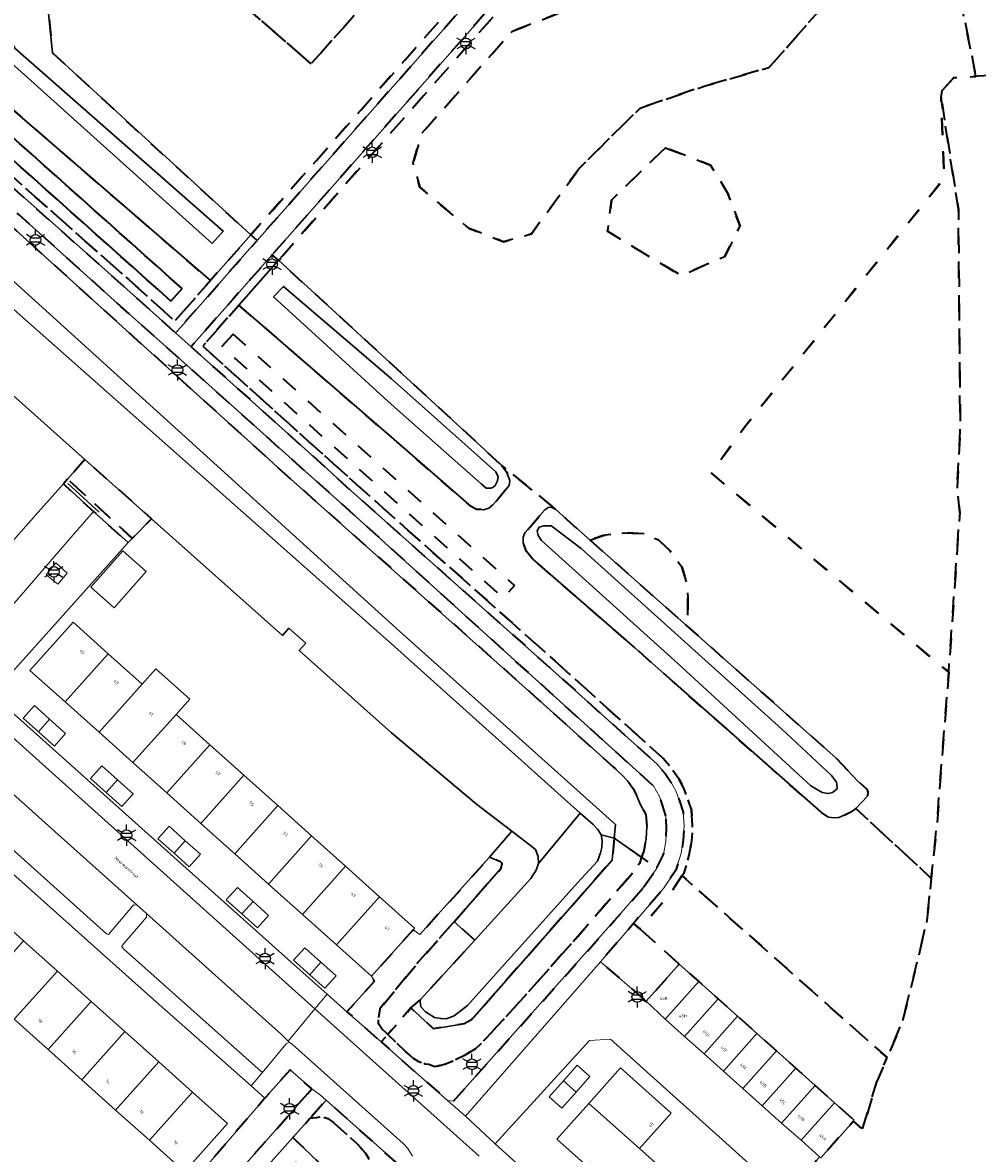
# Model space of a CAD drawing. Extents: x 105780 to 185197, y 477999 to 525027.
# Tile 247 of 256: x 108956 to 109070, y 479747 to 479881. Entities that reach past the tile are written whole.
import ezdxf
from ezdxf.enums import TextEntityAlignment as Align

# ---------------------------------------------------------------- set-up
doc = ezdxf.new("R2010")
doc.units = 0
doc.linetypes.add('XX-HIDDEN', pattern=[4, 2, -2])
for name, color, linetype, lineweight in [('B-GV-GR-MATERIAALGRENS-G', 252, 'XX-HIDDEN', 35), ('B-RO-IE-MEUBILAIR_WEGMEUBILAIR-S', 252, 'Continuous', 25), ('B-RO-IE-TERREINAFSCHEIDING_KUNSTMATIG_HEKWERK-G', 252, 'IE-TERREINAFSCHEIDING-KUNSTMATIG', 18), ('B-WE-GW-WATERGANG_SLOOT_INSTEEK-G', 252, 'Continuous', 30), ('B-XX-KG-KADASTRAAL_BEBOUWING-G', 252, 'Continuous', 20), ('B1-WE-OG-BEBOUWING-T18', 7, 'Continuous', 18), ('B1-WE-OG-TERREIN_ERF-GV', 252, 'Continuous', 18), ('B1-WE-OG-TOPOGRAFIE-T18', 10, 'Continuous', 18), ('B1-WE-VH-VERHARDING_ASFALT-GV', 252, 'Continuous', 18), ('B1-WE-VH-VERHARDING_BETONSTRAATSTEEN-GV', 252, 'Continuous', 18), ('B1-WE-VH-VERHARDING_OPEN-GV', 252, 'Continuous', 18), ('B1-WE-VH-VERHARDING_TEGEL-GV', 252, 'Continuous', 18)]:
    doc.layers.add(name, color=color, linetype=linetype, lineweight=lineweight)
doc.styles.add('NLCS-ISO', font='NLCS-ISO.ttf')
doc.styles.add('NLCS-ISO-M200-T18', font='NLCS-ISO.ttf', dxfattribs={"height": 0.36})
doc.linetypes.add('IE-TERREINAFSCHEIDING-KUNSTMATIG', pattern='A,4,[82,NLCS.SHX,S=0.75,R=90,X=0,Y=0],4,-2', length=10)

# ---------------------------------------------------------------- blocks, each defined once
blk = doc.blocks.new('B-SIE-WEG_LICHTMAST-SO')
at = {"ltscale": 0.1}
for p, q in [((-1.1, 0.63), (-2.19, 1.27)), ((0, 1.27), (0, 2.53)), ((1.1, 0.63), (2.19, 1.27)), ((-1.1, -0.63), (-2.19, -1.27)), ((0, -1.27), (0, -2.53)), ((1.1, -0.63), (2.19, -1.27))]:
    blk.add_line(p, q, dxfattribs=at)
at = {"flags": 128}
for points in [[(-1.16, 0.5), (1.16, 0.5)], [(-1.16, -0.5), (1.16, -0.5)]]:
    blk.add_lwpolyline(points, dxfattribs=at)
at = {"ltscale": 0.1}
blk.add_circle((0, 0), 1.27, dxfattribs=at)
at = {"style": 'NLCS-ISO'}
blk.add_attdef('TYPE', text='', height=1.8, dxfattribs=at).set_placement((0, 2.53), align=Align.BOTTOM_CENTER)

msp = doc.modelspace()

# ---------------------------------------------------------------- linework, layer by layer
at = {"layer": 'B-GV-GR-MATERIAALGRENS-G', "flags": 128}
for points in [[(109072.513, 479936.251), (109065.854, 479950.778), (109064.109, 479954.42), (109063.962, 479954.728), (109061.369, 479960.144), (109058.653, 479965.49), (109050.767, 479979.447), (109051.183, 479984.429), (109051.346, 479986.385), (109051.361, 479986.557), (109051.267, 479986.704), (109051.462, 479989.04), (109051.5, 479989.49), (109049.974, 479987.987), (109050.631, 479987.077), (109049.888, 479985.273), (109046, 479980.7), (109038.722, 479973.145), (109038.383, 479972.793), (109037.713, 479973.417), (109035.58, 479970.964), (109040.9, 479966.08), (109035.49, 479961.63), (109035.06, 479961.16), (109034.88, 479960.52), (109051.22, 479924.84), (109053.57, 479920.32), (109059.1, 479907.26), (109064.74, 479887.38), (109065.55, 479886.64), (109066.13, 479886.33), (109067.365, 479886.739), (109069.701, 479875.053), (109069.985, 479875.073), (109081.126, 479875.84), (109088.787, 479870.498), (109087.493, 479882.428), (109085.018, 479894.105), (109083.358, 479901.081), (109081.305, 479909.705)], [(109065.66, 479873.38), (109067.04, 479874.87), (109069.701, 479875.053), (109067.365, 479886.739), (109066.13, 479886.33), (109065.55, 479886.64), (109064.74, 479887.38), (109059.1, 479907.26), (109053.57, 479920.32), (109051.22, 479924.84), (109034.88, 479960.52), (109035.06, 479961.16), (109035.49, 479961.63), (109040.9, 479966.08), (109035.58, 479970.964), (109028.187, 479962.458), (109006.774, 479937.999), (109000, 479930.002), (108979.642, 479907.748), (108959.069, 479882.559), (108959.554, 479877.851), (108983.201, 479856.155), (109019.399, 479897.184), (109001.886, 479912.635), (109024.81, 479938.619), (109045.685, 479920.203), (108986.517, 479853.136), (109013.1, 479828.71), (109019.52, 479823.5), (109020.92, 479822.21), (109023.678, 479819.768), (109025.226, 479820.322), (109027.827, 479820.628), (109030.121, 479820.513), (109031.842, 479819.787), (109033.219, 479818.487), (109034.634, 479816.575), (109035.207, 479814.739), (109035.322, 479812.903), (109035.36, 479810.877), (109034.87, 479809.855), (109053.01, 479793.79), (109055.67, 479790.99), (109056.7, 479790.05), (109056.8, 479789.73), (109056.76, 479789.24), (109055.39, 479787.75), (109064.385, 479779.428), (109065.03, 479785.61), (109066.46, 479804), (109038.115, 479827.779), (109042.247, 479833.413), (109065.907, 479862.895), (109065.55, 479872.56)], [(109020.81, 479897.273), (109003.297, 479912.723), (109007.983, 479918.035), (109024.898, 479937.208), (109044.274, 479920.114), (108985.767, 479853.797), (108986.517, 479853.136), (109045.685, 479920.203), (109024.81, 479938.619), (109001.886, 479912.635), (109019.399, 479897.184), (108983.201, 479856.155), (108983.951, 479855.493)], [(109022.416, 479864.127), (109016.679, 479856.288), (109013.353, 479855.332), (109009.184, 479856.976), (109003.372, 479861.833), (109002.569, 479864.739), (109003.631, 479868.296), (109014.411, 479880.459), (109020.465, 479882.789), (109028.419, 479891.163), (109032.459, 479895.091), (109036.095, 479903.672), (109046.785, 479915.67), (109049.548, 479913.198), (109051.875, 479908.181), (109054.42, 479900.545), (109057.402, 479884.62), (109051.916, 479883.921), (109045.022, 479876.107), (109037.404, 479873.93), (109029.643, 479871.278)], [(109054.42, 479900.545), (109051.875, 479908.181), (109049.548, 479913.198), (109046.785, 479915.67), (109036.095, 479903.672), (109032.459, 479895.091), (109028.419, 479891.163), (109020.465, 479882.789), (109014.411, 479880.459), (109003.631, 479868.296), (109002.569, 479864.739), (109003.372, 479861.833), (109009.184, 479856.976), (109013.353, 479855.332), (109016.679, 479856.288), (109022.416, 479864.127), (109029.643, 479871.278), (109037.404, 479873.93), (109045.022, 479876.107), (109051.916, 479883.921), (109057.402, 479884.62)], [(108989.524, 479913.171), (108974.174, 479895.772), (108977.477, 479892.828), (108975.004, 479889.935), (108990.395, 479876.537), (109008.281, 479896.522)], [(108990.395, 479876.537), (108975.004, 479889.935), (108977.477, 479892.828), (108974.174, 479895.772), (108989.524, 479913.171), (109008.281, 479896.522)], [(108946.93, 479868.8), (108948.61, 479868.57), (108968.687, 479850.795), (108974.144, 479845.888), (108978.397, 479850.71), (108953.32, 479872.4), (108952.57, 479872.57), (108951.77, 479872.45), (108949.68, 479871.61), (108949.01, 479871.01), (108947.99, 479870.34), (108947.501, 479869.63)], [(109067.61, 479859.24), (109065.55, 479872.56), (109065.907, 479862.895), (109042.247, 479833.413), (109038.115, 479827.779), (109066.46, 479804), (109067.78, 479823.07), (109067.47, 479826.11), (109067.84, 479832.78)], [(108951.31, 479868.241), (108952.643, 479869.732), (108975.021, 479849.751), (108973.688, 479848.26)], [(108951.31, 479868.241), (108973.688, 479848.26), (108975.021, 479849.751), (108952.643, 479869.732)], [(108948.61, 479868.57), (108946.93, 479868.8), (108968.02, 479850.05), (108974.234, 479844.478), (108974.895, 479845.213), (108979.154, 479850.056), (108981.416, 479852.62), (108982.747, 479854.128), (108983.951, 479855.493), (108983.201, 479856.155), (108978.397, 479850.71), (108974.144, 479845.888), (108968.687, 479850.795)], [(109032.664, 479866.536), (109038.056, 479864.471), (109040.121, 479861.106), (109041.574, 479857.205), (109039.739, 479853.573), (109034.538, 479851.316), (109029.72, 479854.184), (109025.743, 479856.594), (109026.24, 479860.303), (109029.452, 479863.439)], [(109032.664, 479866.536), (109029.452, 479863.439), (109026.24, 479860.303), (109025.743, 479856.594), (109029.72, 479854.184), (109034.538, 479851.316), (109039.739, 479853.573), (109041.574, 479857.205), (109040.121, 479861.106), (109038.056, 479864.471)], [(109032.73, 479786.9), (109031.97, 479789.21), (109031.23, 479790.46), (109018.828, 479801.685), (108994.98, 479823.27), (108976.28, 479839.975), (108967.7, 479847.64), (108955.59, 479858.54), (108950.47, 479862.84), (108948.89, 479862.85), (108938.319, 479851.005), (108938.707, 479850.076), (108939.29, 479850.29), (108939.75, 479850.91), (108939.96, 479851.52), (108947.7, 479860.44), (108948.19, 479860.79), (108948.48, 479860.93), (108949.08, 479861.07), (108949.53, 479860.94), (108950.04, 479860.93), (108950.66, 479860.54), (108951.71, 479859.75), (108955.19, 479856.72), (108975.121, 479838.673), (108984.869, 479829.846), (108986.93, 479827.98), (109012.61, 479805.15), (109017.038, 479801.174), (109017.718, 479800.563), (109026.43, 479792.74), (109027.65, 479791.57), (109028.31, 479790.85), (109028.79, 479790.18), (109029.18, 479789.42), (109029.71, 479788.18), (109030.33, 479787.04), (109030.45, 479785.61), (109030.36, 479784.14), (109030.09, 479782.72), (109029.821, 479781.949), (109031.65, 479780.66), (109032.45, 479782.28), (109032.71, 479783.88), (109032.79, 479785.41)], [(108994.767, 479827.345), (108977.478, 479842.89), (108981.789, 479847.776), (108986.517, 479853.136), (108985.767, 479853.797), (108984.614, 479852.49), (108983.264, 479850.96), (108981.032, 479848.431), (108976.742, 479843.553), (108976.083, 479842.82), (108992.31, 479828.27), (108994.1, 479826.6), (109018.8, 479804.63), (109031.69, 479793.03), (109032.63, 479791.93), (109033.37, 479790.85), (109033.95, 479789.8), (109034.36, 479788.68), (109034.78, 479787.32), (109034.9, 479785.71), (109034.8, 479784.03), (109034.54, 479782.43), (109033.9, 479780.42), (109032.44, 479778.21), (109028.864, 479774.059), (109029.622, 479773.406), (109033.239, 479777.606), (109034.656, 479779.75), (109034.811, 479779.984), (109035.515, 479782.197), (109035.795, 479783.92), (109035.902, 479785.717), (109035.768, 479787.519), (109034.869, 479790.204), (109034.222, 479791.376), (109033.425, 479792.539), (109032.408, 479793.729), (109019.467, 479805.375)], [(109016.81, 479817.55), (109016.11, 479818.41), (109015.68, 479819.44), (109015.68, 479820.13), (109015.9, 479820.62), (109016.291, 479821.077), (109017.681, 479822.702), (109018.27, 479823.39), (109018.68, 479823.64), (109019.12, 479823.69), (109019.52, 479823.5), (109013.1, 479828.71), (109013.73, 479827.9), (109014.11, 479826.86), (109014.01, 479826.26), (109013.869, 479826.087), (109012.62, 479824.55), (109012.522, 479824.445), (109012.07, 479823.96), (109011.61, 479823.58), (109010.96, 479823.38), (109010.15, 479823.43), (109009.48, 479823.76), (109000, 479832.025), (108981.789, 479847.776), (108977.478, 479842.89), (108994.767, 479827.345), (109019.467, 479805.375), (109032.408, 479793.729), (109033.425, 479792.539), (109034.222, 479791.376), (109034.869, 479790.204), (109035.768, 479787.519), (109035.902, 479785.717), (109035.795, 479783.92), (109035.515, 479782.197), (109034.811, 479779.984), (109034.656, 479779.75), (109059.102, 479758.058), (109060.88, 479762.2), (109062.27, 479767.65), (109063.86, 479774.4), (109064.385, 479779.428), (109055.39, 479787.75), (109054.72, 479787.27), (109053.37, 479786.67), (109052.77, 479786.65), (109052.14, 479786.71), (109051.28, 479787.27), (109033.519, 479802.94), (109029.03, 479806.9)], [(108981.099, 479844.324), (109014.666, 479814.353), (109013.334, 479812.862), (108979.766, 479842.833)], [(108981.099, 479844.324), (108979.766, 479842.833), (109013.334, 479812.862), (109014.666, 479814.353)], [(108963.424, 479829.374), (108961.358, 479827.051), (108965.635, 479823.124), (108969.069, 479819.971), (108971.352, 479822.313)], [(108961.358, 479827.051), (108960.85, 479826.48), (108964.45, 479823.17), (108968.57, 479819.46), (108969.069, 479819.971), (108965.635, 479823.124)], [(109023.678, 479819.768), (109034.87, 479809.855), (109035.36, 479810.877), (109035.322, 479812.903), (109035.207, 479814.739), (109034.634, 479816.575), (109033.219, 479818.487), (109031.842, 479819.787), (109030.121, 479820.513), (109027.827, 479820.628), (109025.226, 479820.322)], [(109022.2, 479772.5), (109028.65, 479779.96), (109029.56, 479781.2), (109029.821, 479781.949), (109026.571, 479784.237), (109026.316, 479781.603), (109009.545, 479762.568), (109008.652, 479762.078), (109004.999, 479761.506), (109002.306, 479763.974), (108999.554, 479760.815), (109001.61, 479758.84), (109002.58, 479758.01), (109003.22, 479757.59), (109003.99, 479757.29), (109004.44, 479757.22), (109005.17, 479756.95), (109006.44, 479757.33), (109007.41, 479757.71), (109008.7, 479758.3), (109010.05, 479759.14), (109011.34, 479760.42), (109013.294, 479762.548), (109015.83, 479765.31)], [(109007.448, 479774.265), (109013.08, 479780.65), (109013.21, 479781.22), (109012.99, 479781.42), (109011.67, 479781.94), (109003.39, 479772.72), (109002.558, 479773.276), (108997.614, 479767.752), (108997.96, 479767.18), (108994.681, 479763.531), (108996.78, 479761.68), (108998.769, 479759.926), (108999.554, 479760.815), (108998.84, 479761.5), (108998.45, 479762.08), (108998.42, 479762.74), (108998.59, 479763.86), (109003.14, 479769.38)], [(109030.1, 479778.41), (109031.65, 479780.66), (109029.821, 479781.949), (109029.56, 479781.2), (109028.65, 479779.96), (109022.2, 479772.5), (109015.83, 479765.31), (109013.294, 479762.548), (109011.34, 479760.42), (109010.05, 479759.14), (109008.7, 479758.3), (109007.41, 479757.71), (109006.44, 479757.33), (109005.17, 479756.95), (109004.44, 479757.22), (109003.99, 479757.29), (109003.22, 479757.59), (109002.58, 479758.01), (109001.61, 479758.84), (108999.554, 479760.815), (108998.769, 479759.926), (109006.69, 479752.94), (109007.38, 479752.85), (109014.791, 479761.161), (109026.56, 479774.36)], [(109034.656, 479779.75), (109033.239, 479777.606), (109029.622, 479773.406), (109034.313, 479769.202), (109036.645, 479767.123), (109038.958, 479765.061), (109041.271, 479762.998), (109043.591, 479760.93), (109045.903, 479758.868), (109048.215, 479756.807), (109050.528, 479754.744), (109052.841, 479752.683), (109055.198, 479750.581), (109055.121, 479750.495), (109056.18, 479749.51), (109057.91, 479755.28), (109059.102, 479758.058)], [(109009.922, 479772.075), (109007.448, 479774.265), (109003.14, 479769.38), (108998.59, 479763.86), (108998.42, 479762.74), (108998.45, 479762.08), (108998.84, 479761.5), (108999.554, 479760.815), (109002.306, 479763.974), (109003.469, 479764.988)], [(109029.622, 479773.406), (109028.864, 479774.059), (109024.91, 479769.47), (109030.368, 479764.777), (109034.313, 479769.202)], [(108989.98, 479753.75), (108990.5, 479754.34), (108987.91, 479756.6), (108984.9, 479753.24), (108976.469, 479743.406), (108968.47, 479734.63), (108967.201, 479733.086), (108967.9, 479732.43), (108969.77, 479730.81)], [(108978.26, 479718.07), (108995.82, 479737.51), (109000.68, 479742.81), (109000.69, 479745.44), (108992.588, 479752.63), (108992.207, 479752.968), (108990.252, 479750.777), (108991.024, 479750.881), (108991.83, 479750.99), (108992.4, 479750.81), (108993.09, 479750.3), (108995.82, 479747.84), (108996.95, 479746.63), (108997.28, 479746.04), (108997.67, 479744.59), (108997.66, 479743.4), (108997.05, 479741.54), (108996.64, 479739.85), (108995.84, 479738.29), (108972.97, 479712.94), (108972.65, 479712.66), (108972.12, 479712.51), (108971.43, 479712.45), (108970.8, 479712.46), (108968.57, 479713.78), (108973.89, 479708.93), (108974.239, 479709.311), (108972.24, 479711.14)], [(108995.84, 479738.29), (108996.64, 479739.85), (108997.05, 479741.54), (108997.66, 479743.4), (108997.67, 479744.59), (108997.28, 479746.04), (108996.95, 479746.63), (108995.82, 479747.84), (108993.09, 479750.3), (108992.4, 479750.81), (108991.83, 479750.99), (108991.024, 479750.881), (108990.252, 479750.777), (108988.236, 479748.516), (108988.599, 479748.168), (108991.323, 479745.553), (108992.008, 479744.318), (108992.862, 479740.893), (108982.807, 479729.668), (108968.57, 479713.78), (108970.8, 479712.46), (108971.43, 479712.45), (108972.12, 479712.51), (108972.65, 479712.66), (108972.97, 479712.94)]]:
    msp.add_lwpolyline(points, close=True, dxfattribs=at)
msp.add_lwpolyline([(108973.005, 479562.91), (108992.28, 479594.69), (108993.974, 479597.479), (109027.554, 479652.792), (109030.033, 479656.896), (109048.231, 479687.027), (109052.387, 479693.858), (109061.754, 479711.514), (109066.779, 479722.569), (109071.668, 479733.323), (109078.902, 479751.992), (109086.523, 479782.949), (109089.469, 479806.741), (109091.425, 479832.177), (109091.615, 479834.659), (109091.032, 479850.614), (109089.484, 479864.324), (109088.787, 479870.498), (109081.126, 479875.84), (109069.985, 479875.073), (109069.701, 479875.053), (109067.04, 479874.87), (109065.66, 479873.38), (109065.55, 479872.56), (109067.61, 479859.24), (109067.84, 479832.78), (109067.47, 479826.11), (109067.78, 479823.07), (109066.46, 479804), (109065.03, 479785.61), (109064.385, 479779.428), (109063.86, 479774.4), (109062.27, 479767.65), (109060.88, 479762.2), (109059.102, 479758.058), (109057.91, 479755.28), (109056.18, 479749.51), (109055.121, 479750.495), (109051.198, 479746.095), (109051.041, 479746.235), (109049.18, 479743.975), (109052.25, 479742.284), (109051.849, 479741.502), (109042.322, 479720.778), (109040.014, 479716.142), (109037.77, 479712.529), (109017.412, 479676.716), (109013.668, 479671.069), (109010.128, 479666.676), (108983.734, 479638.086), (108983.622, 479637.535), (108983.57, 479636.319), (108985.232, 479631.653), (108986.323, 479628.246), (108987.19, 479624.94), (108986.399, 479624.014), (108986.127, 479623.711), (108985.28, 479622.69), (108983.665, 479620.834), (108978.24, 479614.6), (108976.94, 479613.03), (108977.41, 479612.61), (108958.35, 479591.12)], dxfattribs=at)
at = {"layer": 'B-RO-IE-TERREINAFSCHEIDING_KUNSTMATIG_HEKWERK-G', "flags": 128}
msp.add_lwpolyline([(108965.118, 479823.088), (108961.39, 479826.501)], dxfattribs=at)
at = {"layer": 'B-WE-GW-WATERGANG_SLOOT_INSTEEK-G', "flags": 128}
for points in [[(108953.32, 479872.4), (108978.397, 479850.71), (108983.201, 479856.155), (108959.554, 479877.851), (108959.069, 479882.559)], [(108955.113, 479878.369), (108979.913, 479856.614), (108978.609, 479855.142), (108954.631, 479876.681)], [(108950.666, 479854.437), (108981.793, 479826.264), (109001.004, 479808.877), (109013.725, 479797.484), (109026.726, 479785.841), (109026.571, 479784.237), (109029.821, 479781.949), (109030.09, 479782.72), (109030.36, 479784.14), (109030.45, 479785.61), (109030.33, 479787.04), (109029.71, 479788.18), (109029.18, 479789.42), (109028.79, 479790.18), (109028.31, 479790.85), (109027.65, 479791.57), (109026.43, 479792.74), (109017.718, 479800.563), (109017.038, 479801.174), (109012.61, 479805.15), (108986.93, 479827.98), (108984.869, 479829.846), (108975.121, 479838.673), (108955.19, 479856.72)]]:
    msp.add_lwpolyline(points, dxfattribs=at)
for points in [[(108954.768, 479881.201), (108950.596, 479877.247), (108953.533, 479877.411), (108954.437, 479876.81), (108954.631, 479876.681), (108978.609, 479855.142), (108979.913, 479856.614), (108955.113, 479878.369), (108954.707, 479879.066), (108954.572, 479879.887), (108954.722, 479881.117)], [(108981.793, 479826.264), (108950.666, 479854.437), (108949.659, 479853.325), (108948.892, 479852.523), (108949.006, 479852.478), (109000, 479807.384), (109022.5, 479787.215), (109023.994, 479785.876), (109024.619, 479785.242), (109025.012, 479784.61), (109026.571, 479784.237), (109026.726, 479785.841), (109013.725, 479797.484), (109001.004, 479808.877)], [(108948.892, 479852.523), (108948.23, 479852.781), (108947.21, 479852.605), (108946.214, 479851.791), (108943.119, 479848.375), (108943.044, 479847.881), (108943.186, 479847.666), (108943.618, 479847.013), (108963.424, 479829.374), (108971.352, 479822.313), (108986.974, 479808.4), (108987.748, 479809.262), (108989.757, 479807.458), (108988.99, 479806.604), (109000, 479796.799), (109010.131, 479788.262), (109014.33, 479785.055), (109016.773, 479783.189), (109017.182, 479782.877), (109017.507, 479782.047), (109017.534, 479781.185), (109022.5, 479787.215), (109000, 479807.384), (108949.006, 479852.478)], [(108986.517, 479853.136), (108981.789, 479847.776), (109000, 479832.025), (109009.48, 479823.76), (109010.15, 479823.43), (109010.96, 479823.38), (109011.61, 479823.58), (109012.07, 479823.96), (109012.522, 479824.445), (109012.62, 479824.55), (109013.869, 479826.087), (109014.01, 479826.26), (109014.11, 479826.86), (109013.73, 479827.9), (109013.1, 479828.71)], [(108985.927, 479848.791), (108987.103, 479850.008), (109000, 479838.993), (109012.442, 479827.904), (109012.736, 479827.306), (109012.696, 479827.127), (109012.633, 479826.843), (109012.364, 479826.281), (109012.097, 479826.018), (109011.832, 479825.954), (109011.268, 479825.958), (109010.676, 479826.492), (109000, 479835.927)], [(108987.103, 479850.008), (108985.927, 479848.791), (109000, 479835.927), (109010.676, 479826.492), (109011.268, 479825.958), (109011.832, 479825.954), (109012.097, 479826.018), (109012.364, 479826.281), (109012.633, 479826.843), (109012.696, 479827.127), (109012.736, 479827.306), (109012.442, 479827.904), (109000, 479838.993)], [(109053.01, 479793.79), (109034.87, 479809.855), (109023.678, 479819.768), (109020.92, 479822.21), (109019.52, 479823.5), (109019.12, 479823.69), (109018.68, 479823.64), (109018.27, 479823.39), (109017.681, 479822.702), (109016.291, 479821.077), (109015.9, 479820.62), (109015.68, 479820.13), (109015.68, 479819.44), (109016.11, 479818.41), (109016.81, 479817.55), (109029.03, 479806.9), (109033.519, 479802.94), (109051.28, 479787.27), (109052.14, 479786.71), (109052.77, 479786.65), (109053.37, 479786.67), (109054.72, 479787.27), (109055.39, 479787.75), (109056.76, 479789.24), (109056.8, 479789.73), (109056.7, 479790.05), (109055.67, 479790.99)], [(109019.156, 479821.392), (109022.635, 479818.768), (109046.53, 479797.26), (109052.486, 479791.685), (109053.076, 479790.886), (109053.103, 479790.667), (109053.17, 479790.123), (109052.603, 479789.663), (109052.106, 479789.534), (109051.601, 479789.63), (109051.378, 479789.672), (109050.025, 479790.444), (109034.163, 479805.069), (109017.871, 479819.73), (109017.478, 479820.329), (109017.349, 479820.86), (109017.618, 479821.322), (109018.182, 479821.484), (109019.043, 479821.477)], [(109019.156, 479821.392), (109019.043, 479821.477), (109018.182, 479821.484), (109017.618, 479821.322), (109017.349, 479820.86), (109017.478, 479820.329), (109017.871, 479819.73), (109034.163, 479805.069), (109050.025, 479790.444), (109051.378, 479789.672), (109051.601, 479789.63), (109052.106, 479789.534), (109052.603, 479789.663), (109053.17, 479790.123), (109053.103, 479790.667), (109053.076, 479790.886), (109052.486, 479791.685), (109046.53, 479797.26), (109022.635, 479818.768)], [(109022.188, 479778.899), (109024.559, 479781.499), (109024.93, 479782.457), (109025.101, 479783.118), (109025.14, 479783.946), (109025.012, 479784.61), (109024.619, 479785.242), (109023.994, 479785.876), (109022.5, 479787.215), (109017.534, 479781.185), (109017.23, 479780.426), (109016.593, 479779.403), (109009.922, 479772.075), (109003.469, 479764.988), (109003.401, 479764.757), (109003.496, 479764.094), (109004.055, 479763.526), (109005.11, 479762.856), (109005.871, 479762.718), (109005.899, 479762.716), (109006.5, 479762.68), (109007.464, 479763.038), (109009.063, 479764.285)], [(109026.316, 479781.603), (109026.571, 479784.237), (109025.012, 479784.61), (109025.14, 479783.946), (109025.101, 479783.118), (109024.93, 479782.457), (109024.559, 479781.499), (109022.188, 479778.899), (109009.063, 479764.285), (109007.464, 479763.038), (109006.5, 479762.68), (109005.899, 479762.716), (109005.871, 479762.718), (109005.11, 479762.856), (109004.055, 479763.526), (109003.496, 479764.094), (109003.401, 479764.757), (109003.469, 479764.988), (109002.306, 479763.974), (109004.999, 479761.506), (109008.652, 479762.078), (109009.545, 479762.568)], [(109016.773, 479783.189), (109014.33, 479785.055), (109011.67, 479781.94), (109012.99, 479781.42), (109013.21, 479781.22), (109013.08, 479780.65), (109007.448, 479774.265), (109009.922, 479772.075), (109016.593, 479779.403), (109017.23, 479780.426), (109017.534, 479781.185), (109017.507, 479782.047), (109017.182, 479782.877)], [(108990.446, 479743.929), (108992.008, 479744.318), (108991.323, 479745.553), (108988.599, 479748.168), (108988.236, 479748.516), (108968.9, 479726.84), (108962.57, 479719.24), (108962.822, 479719.011), (108963.935, 479717.998), (108988.581, 479745.594)]]:
    msp.add_lwpolyline(points, close=True, dxfattribs=at)
at = {"layer": 'B-XX-KG-KADASTRAAL_BEBOUWING-G', "flags": 128}
for points in [[(108970.717, 479816.034), (108967.929, 479818.503), (108964.133, 479814.167), (108966.92, 479811.698)], [(108966.198, 479806.21), (108962.005, 479809.964), (108956.869, 479804.226), (108961.062, 479800.473)], [(108970.243, 479802.589), (108966.198, 479806.21), (108961.062, 479800.473), (108965.107, 479796.852)], [(108974.288, 479798.969), (108975.918, 479800.789), (108971.874, 479804.41), (108970.243, 479802.589), (108965.107, 479796.852), (108969.151, 479793.231)], [(108957.874, 479796.911), (108959.207, 479798.401), (108957.388, 479800.03), (108956.054, 479798.54)], [(108959.207, 479798.401), (108957.874, 479796.911), (108959.789, 479795.197), (108961.123, 479796.687)], [(108978.332, 479795.348), (108974.288, 479798.969), (108969.151, 479793.231), (108973.196, 479789.61)], [(108982.377, 479791.727), (108978.332, 479795.348), (108973.196, 479789.61), (108977.241, 479785.99)], [(108965.963, 479789.67), (108967.297, 479791.16), (108965.424, 479792.837), (108964.09, 479791.347)], [(108986.422, 479788.107), (108982.377, 479791.727), (108977.241, 479785.99), (108981.286, 479782.369)], [(108967.297, 479791.16), (108965.963, 479789.67), (108967.825, 479788.003), (108969.159, 479789.493)], [(108990.467, 479784.486), (108986.422, 479788.107), (108981.286, 479782.369), (108985.33, 479778.748)], [(108974.052, 479782.428), (108975.387, 479783.919), (108973.46, 479785.643), (108972.126, 479784.153)], [(108975.387, 479783.919), (108974.052, 479782.428), (108975.861, 479780.809), (108977.195, 479782.3)], [(108994.511, 479780.865), (108990.467, 479784.486), (108985.33, 479778.748), (108989.375, 479775.127)], [(108998.556, 479777.244), (108994.511, 479780.865), (108989.375, 479775.127), (108993.42, 479771.506)], [(108982.142, 479775.187), (108983.476, 479776.677), (108981.607, 479778.35), (108980.274, 479776.86)], [(108983.476, 479776.677), (108982.142, 479775.187), (108984.001, 479773.523), (108985.335, 479775.013)], [(109002.558, 479773.276), (109002.75, 479773.49), (108998.556, 479777.244), (108993.42, 479771.506), (108997.614, 479767.752)], [(108956.109, 479771.977), (108952.078, 479775.584), (108946.936, 479769.839), (108950.967, 479766.231)], [(108960.139, 479768.369), (108956.109, 479771.977), (108950.967, 479766.231), (108954.997, 479762.624)], [(108990.232, 479767.945), (108991.567, 479769.435), (108989.651, 479771.15), (108988.317, 479769.659)], [(108964.169, 479764.761), (108960.139, 479768.369), (108954.997, 479762.624), (108959.028, 479759.016)], [(108991.567, 479769.435), (108990.232, 479767.945), (108992.045, 479766.322), (108993.379, 479767.813)], [(109036.645, 479767.123), (109034.313, 479769.202), (109030.368, 479764.777), (109032.646, 479762.636)], [(109038.958, 479765.061), (109036.645, 479767.123), (109032.646, 479762.636), (109034.959, 479760.574)], [(108968.199, 479761.154), (108964.169, 479764.761), (108959.028, 479759.016), (108963.058, 479755.409)], [(109041.271, 479762.998), (109038.958, 479765.061), (109034.959, 479760.574), (109037.272, 479758.511)], [(109043.591, 479760.93), (109041.271, 479762.998), (109037.272, 479758.511), (109039.592, 479756.443)], [(108972.23, 479757.546), (108968.199, 479761.154), (108963.058, 479755.409), (108967.088, 479751.802)], [(109045.903, 479758.868), (109043.591, 479760.93), (109039.592, 479756.443), (109041.904, 479754.381)], [(109048.215, 479756.807), (109045.903, 479758.868), (109041.904, 479754.381), (109044.217, 479752.319)], [(108976.26, 479753.939), (108972.23, 479757.546), (108967.088, 479751.802), (108971.119, 479748.195)], [(109020.503, 479755.285), (109022.005, 479753.948), (109023.648, 479755.806), (109022.142, 479757.138)], [(109023.532, 479752.588), (109029.575, 479747.207), (109033.355, 479751.444), (109027.311, 479756.839)], [(109050.528, 479754.744), (109048.215, 479756.807), (109044.217, 479752.319), (109046.53, 479750.257)], [(109022.005, 479753.948), (109020.503, 479755.285), (109018.811, 479753.371), (109020.318, 479752.04)], [(108976.26, 479753.939), (108971.119, 479748.195), (108975.298, 479744.454), (108980.439, 479750.198)], [(109052.841, 479752.683), (109050.528, 479754.744), (109046.53, 479750.257), (109048.842, 479748.196)], [(109023.532, 479752.588), (109019.731, 479748.312), (109023.313, 479745.113), (109023.739, 479745.591), (109029.227, 479740.693), (109032.618, 479744.493), (109029.575, 479747.207)], [(109055.121, 479750.495), (109055.198, 479750.581), (109052.841, 479752.683), (109048.842, 479748.196), (109051.041, 479746.235), (109051.198, 479746.095)]]:
    msp.add_lwpolyline(points, close=True, dxfattribs=at)
at = {"layer": 'B1-WE-OG-TERREIN_ERF-GV', "flags": 128}
for points in [[(108953.099, 479817.753), (108957.861, 479823.115), (108960.85, 479826.48), (108961.358, 479827.051), (108963.424, 479829.374), (108943.618, 479847.013)], [(108976.469, 479743.406), (108984.9, 479753.24), (108983.269, 479754.681), (108970.87, 479765.64), (108946.15, 479787.7), (108937.51, 479778.41), (108935.52, 479776.19), (108928.322, 479767.845), (108931.817, 479764.72), (108933.15, 479766.211), (108934.972, 479764.582), (108936.887, 479762.87), (108935.554, 479761.379), (108939.85, 479757.539), (108941.183, 479759.03), (108943.038, 479757.371), (108944.92, 479755.689), (108943.587, 479754.198), (108947.89, 479750.35), (108949.223, 479751.841), (108951.103, 479750.16), (108952.959, 479748.501), (108951.627, 479747.01), (108955.923, 479743.17)], [(109044.2, 479744), (109026.11, 479760.24), (109023.63, 479760.1), (109012.36, 479747.77), (109016.16, 479744.33)], [(109023.313, 479745.113), (109019.731, 479748.312), (109023.532, 479752.588), (109027.311, 479756.839), (109033.355, 479751.444), (109029.575, 479747.207), (109032.618, 479744.493)]]:
    msp.add_lwpolyline(points, dxfattribs=at)
for points in [[(108971.352, 479822.313), (108969.069, 479819.971), (108968.57, 479819.46), (108965.564, 479816.11), (108952.334, 479801.364), (108988.02, 479769.43), (108992.306, 479765.634), (108994.681, 479763.531), (108997.96, 479767.18), (108997.614, 479767.752), (108993.42, 479771.506), (108989.375, 479775.127), (108985.33, 479778.748), (108981.286, 479782.369), (108977.241, 479785.99), (108973.196, 479789.61), (108969.151, 479793.231), (108965.107, 479796.852), (108961.062, 479800.473), (108956.869, 479804.226), (108962.005, 479809.964), (108966.198, 479806.21), (108970.243, 479802.589), (108971.874, 479804.41), (108975.918, 479800.789), (108974.288, 479798.969), (108978.332, 479795.348), (108982.377, 479791.727), (108986.422, 479788.107), (108990.467, 479784.486), (108994.511, 479780.865), (108998.556, 479777.244), (109002.75, 479773.49), (109002.558, 479773.276), (109003.39, 479772.72), (109011.67, 479781.94), (109014.33, 479785.055), (109010.131, 479788.262), (109000, 479796.799), (108988.99, 479806.604), (108989.757, 479807.458), (108987.748, 479809.262), (108986.974, 479808.4)], [(108964.133, 479814.167), (108967.929, 479818.503), (108970.717, 479816.034), (108966.92, 479811.698)], [(108957.874, 479796.911), (108956.054, 479798.54), (108957.388, 479800.03), (108959.207, 479798.401), (108961.123, 479796.687), (108959.789, 479795.197)], [(108965.963, 479789.67), (108964.09, 479791.347), (108965.424, 479792.837), (108967.297, 479791.16), (108969.159, 479789.493), (108967.825, 479788.003)], [(108974.052, 479782.428), (108972.126, 479784.153), (108973.46, 479785.643), (108975.387, 479783.919), (108977.195, 479782.3), (108975.861, 479780.809)], [(108942.905, 479773.446), (108938.726, 479777.187), (108943.869, 479782.933), (108948.048, 479779.192), (108952.078, 479775.584), (108956.109, 479771.977), (108960.139, 479768.369), (108964.169, 479764.761), (108968.199, 479761.154), (108972.23, 479757.546), (108976.26, 479753.939), (108980.439, 479750.198), (108975.298, 479744.454), (108971.119, 479748.195), (108967.088, 479751.802), (108963.058, 479755.409), (108959.028, 479759.016), (108954.997, 479762.624), (108950.967, 479766.231), (108946.936, 479769.839)], [(108983.476, 479776.677), (108985.335, 479775.013), (108984.001, 479773.523), (108982.142, 479775.187), (108980.274, 479776.86), (108981.607, 479778.35)], [(108991.567, 479769.435), (108993.379, 479767.813), (108992.045, 479766.322), (108990.232, 479767.945), (108988.317, 479769.659), (108989.651, 479771.15)], [(109018.811, 479753.371), (109020.503, 479755.285), (109022.142, 479757.138), (109023.648, 479755.806), (109022.005, 479753.948), (109020.318, 479752.04)]]:
    msp.add_lwpolyline(points, close=True, dxfattribs=at)
at = {"layer": 'B1-WE-VH-VERHARDING_ASFALT-GV', "flags": 128}
msp.add_lwpolyline([(108982.747, 479854.128), (108981.416, 479852.62), (108979.154, 479850.056), (108974.895, 479845.213), (108974.234, 479844.478), (108976.083, 479842.82), (108976.742, 479843.553), (108981.032, 479848.431), (108983.264, 479850.96), (108984.614, 479852.49), (108985.767, 479853.797), (109044.274, 479920.114), (109024.898, 479937.208), (109007.983, 479918.035), (109003.297, 479912.723), (109020.81, 479897.273), (108983.951, 479855.493)], close=True, dxfattribs=at)
msp.add_lwpolyline([(108955.59, 479858.54), (108967.7, 479847.64), (108976.28, 479839.975), (108994.98, 479823.27), (109018.828, 479801.685), (109031.23, 479790.46), (109031.97, 479789.21), (109032.73, 479786.9), (109032.79, 479785.41), (109032.71, 479783.88), (109032.45, 479782.28), (109031.65, 479780.66), (109030.1, 479778.41), (109026.56, 479774.36), (109014.791, 479761.161), (109007.38, 479752.85), (109006.69, 479752.94), (109008.825, 479751.069), (109024.91, 479769.47), (109028.864, 479774.059), (109032.44, 479778.21), (109033.9, 479780.42), (109034.54, 479782.43), (109034.8, 479784.03), (109034.9, 479785.71), (109034.78, 479787.32), (109034.36, 479788.68), (109033.95, 479789.8), (109033.37, 479790.85), (109032.63, 479791.93), (109031.69, 479793.03), (109018.8, 479804.63), (108994.1, 479826.6), (108992.31, 479828.27), (108976.083, 479842.82), (108974.234, 479844.478), (108968.02, 479850.05), (108946.93, 479868.8)], dxfattribs=at)
at = {"layer": 'B1-WE-VH-VERHARDING_BETONSTRAATSTEEN-GV', "flags": 128}
for points in [[(108961.514, 479819.793), (108964.45, 479823.17), (108960.85, 479826.48), (108957.861, 479823.115), (108953.099, 479817.753), (108944.65, 479808.24), (108948.487, 479804.807), (108956.318, 479813.815)], [(108965.564, 479816.11), (108968.57, 479819.46), (108964.45, 479823.17), (108961.514, 479819.793), (108956.318, 479813.815), (108948.487, 479804.807), (108952.334, 479801.364)], [(108961.31, 479815.84), (108960.19, 479814.5), (108958.8, 479815.61), (108959.97, 479817.07)], [(108950.49, 479793.37), (108950.51, 479793.13), (108950.42, 479792.92), (108947.51, 479789.68), (108947.49, 479789.47), (108947.58, 479789.32), (108947.89, 479789.04), (108965.98, 479772.83), (108966.23, 479772.72), (108969.08, 479776.13), (108969.25, 479776.26), (108969.66, 479776.22), (108959.844, 479785.002)], [(108970.76, 479775.238), (108970.78, 479774.8), (108967.87, 479771.44), (108967.81, 479771.32), (108968.01, 479771.03), (108984.44, 479756.4), (108984.56, 479756.34), (108984.768, 479756.498), (108987.41, 479759.7), (108987.767, 479759.891), (108987.659, 479760.001), (108986.882, 479760.794), (108978.977, 479767.877)]]:
    msp.add_lwpolyline(points, close=True, dxfattribs=at)
for points in [[(108950.49, 479793.37), (108959.844, 479785.002), (108969.66, 479776.22), (108970.76, 479775.238), (108978.977, 479767.877), (108986.882, 479760.794), (108987.659, 479760.001), (108990.863, 479763.884), (108954.43, 479796.59)], [(109010.44, 479746.31), (108990.863, 479763.884), (108987.659, 479760.001), (108987.767, 479759.891), (108988.183, 479759.629), (109001.37, 479747.81), (109001.93, 479747.23), (109002.51, 479746.3)]]:
    msp.add_lwpolyline(points, dxfattribs=at)
at = {"layer": 'B1-WE-VH-VERHARDING_OPEN-GV', "flags": 128}
msp.add_lwpolyline([(108961.31, 479815.84), (108959.97, 479817.07), (108958.8, 479815.61), (108960.19, 479814.5)], close=True, dxfattribs=at)
at = {"layer": 'B1-WE-VH-VERHARDING_TEGEL-GV', "flags": 128}
for points in [[(108990.863, 479763.884), (108992.306, 479765.634), (108988.02, 479769.43), (108952.334, 479801.364), (108948.487, 479804.807), (108944.65, 479808.24), (108885.82, 479742.64), (108877.05, 479732.66), (108876.32, 479732.35), (108875.42, 479732.32), (108875.09, 479732.45), (108878.063, 479729.888), (108878.47, 479730.38), (108886.33, 479739.19), (108893.2, 479746.67), (108923.26, 479780.47), (108933.86, 479792.27), (108942.6, 479802.28), (108947.68, 479802.44), (108954.43, 479796.59)], [(109046.53, 479750.257), (109044.217, 479752.319), (109041.904, 479754.381), (109039.592, 479756.443), (109037.272, 479758.511), (109034.959, 479760.574), (109032.646, 479762.636), (109030.368, 479764.777), (109024.91, 479769.47), (109008.825, 479751.069), (109012.36, 479747.77), (109023.63, 479760.1), (109026.11, 479760.24), (109044.2, 479744), (109047.09, 479741.43), (109048.573, 479743.239), (109049.18, 479743.975), (109051.041, 479746.235), (109048.842, 479748.196)]]:
    msp.add_lwpolyline(points, close=True, dxfattribs=at)
for points in [[(108946.15, 479787.7), (108970.87, 479765.64), (108983.269, 479754.681), (108984.768, 479756.498), (108984.56, 479756.34), (108984.44, 479756.4), (108968.01, 479771.03), (108967.81, 479771.32), (108967.87, 479771.44), (108970.78, 479774.8), (108970.76, 479775.238), (108969.66, 479776.22), (108969.25, 479776.26), (108969.08, 479776.13), (108966.23, 479772.72), (108965.98, 479772.83), (108947.89, 479789.04)], [(109016.16, 479744.33), (109012.36, 479747.77), (109008.825, 479751.069), (109006.69, 479752.94), (108998.769, 479759.926), (108996.78, 479761.68), (108994.681, 479763.531), (108992.306, 479765.634), (108990.863, 479763.884), (109010.44, 479746.31)], [(109002.51, 479746.3), (109001.93, 479747.23), (109001.37, 479747.81), (108988.183, 479759.629), (108987.767, 479759.891), (108987.41, 479759.7), (108984.768, 479756.498), (108983.269, 479754.681), (108984.9, 479753.24), (108987.91, 479756.6), (108990.5, 479754.34), (108991.54, 479753.56), (108992.207, 479752.968), (108992.588, 479752.63), (109000.69, 479745.44)], [(108968.9, 479726.84), (108988.236, 479748.516), (108990.252, 479750.777), (108992.207, 479752.968), (108991.54, 479753.56), (108990.5, 479754.34), (108989.98, 479753.75), (108969.77, 479730.81)]]:
    msp.add_lwpolyline(points, dxfattribs=at)

# ---------------------------------------------------------------- block references
at = {"layer": 'B-RO-IE-MEUBILAIR_WEGMEUBILAIR-S', "xscale": 0.5, "yscale": 0.5, "zscale": 0.5}
for p in [(109008.878, 479878.983), (108997.687, 479866.005), (108957.53, 479855.566), (108985.743, 479852.651), (108974.458, 479840.049), (108959.71, 479815.98), (108968.39, 479784.58), (108984.91, 479769.86), (109029.31, 479765.29), (109009.59, 479757.26), (109002.6, 479754.09), (108987.83, 479751.96)]:
    msp.add_blockref('B-SIE-WEG_LICHTMAST-SO', p, dxfattribs=at)

# ---------------------------------------------------------------- texts
at = {"layer": 'B1-WE-OG-BEBOUWING-T18', "style": 'NLCS-ISO-M200-T18'}
for s, rotation, p in [('65', 318.2, (108963.093, 479806.439)), ('63', 318.2, (108967.138, 479802.818)), ('61', 318.2, (108971.323, 479799.072)), ('59', 318.2, (108975.227, 479795.577)), ('57', 318.2, (108979.272, 479791.956)), ('55', 318.2, (108983.316, 479788.335)), ('53', 318.2, (108987.361, 479784.714)), ('51', 318.2, (108991.546, 479780.968)), ('49', 318.2, (108995.451, 479777.472)), ('47', 321.3, (108999.453, 479773.459)), ('18', 318.2, (108958.094, 479762.402)), ('45G', 318.3, (109037.528, 479760.963)), ('16', 318.2, (108962.151, 479758.771)), ('45F', 318.3, (109039.674, 479759.049)), ('45E', 318.3, (109041.974, 479756.998)), ('14', 318.2, (108966.155, 479755.188)), ('45D', 318.3, (109044.332, 479754.896)), ('45C', 318.3, (109046.655, 479752.825)), ('12', 318.2, (108970.185, 479751.58)), ('45B', 318.3, (109048.852, 479750.867)), ('45', 47.7, (109030.981, 479750.035)), ('10', 318.2, (108974.261, 479747.933)), ('45A', 318.3, (109051.435, 479748.563))]:
    msp.add_text(s, height=0.36, rotation=rotation, dxfattribs=at).set_placement(p, align=Align.MIDDLE)
for s, p in [('45K', (109032.463, 479765.12)), ('45H', (109034.777, 479763.018))]:
    msp.add_text(s, height=0.36, dxfattribs=at).set_placement(p, align=Align.MIDDLE)
at = {"layer": 'B1-WE-OG-TOPOGRAFIE-T18', "style": 'NLCS-ISO-M200-T18'}
msp.add_text('Meermanstraat', height=0.36, rotation=318.2, dxfattribs=at).set_placement((108968.378, 479780.744), align=Align.MIDDLE)

doc.saveas('drawing.dxf')
